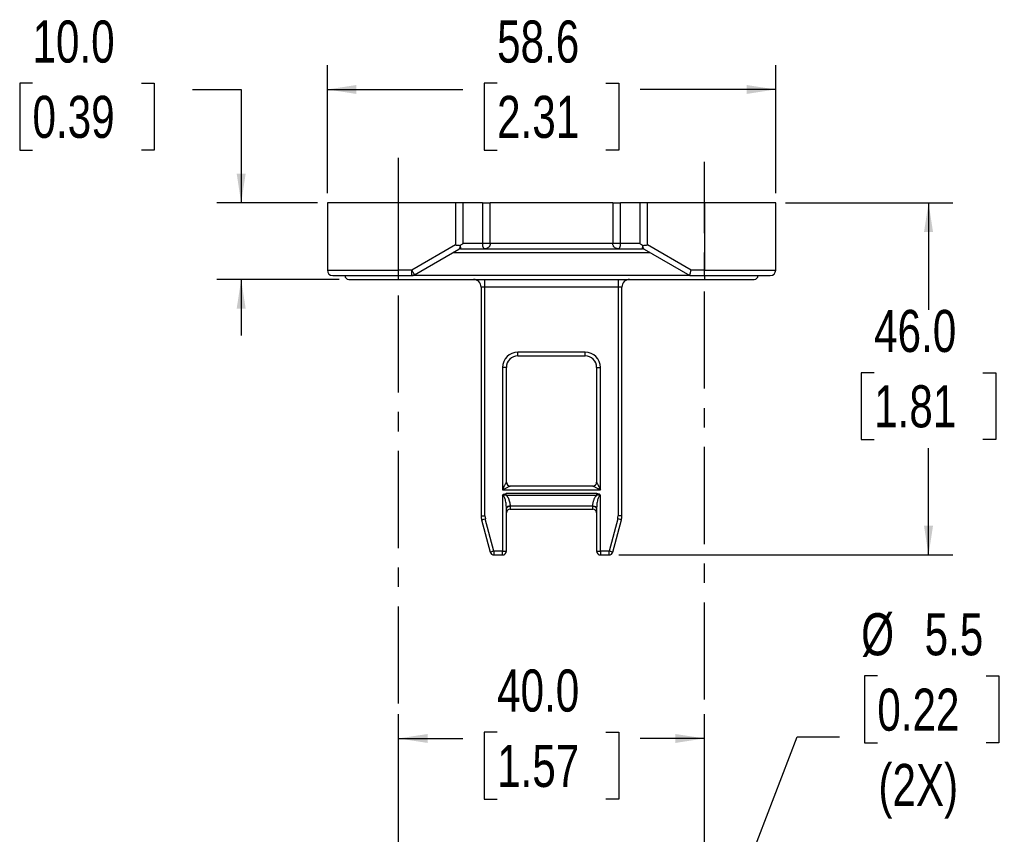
# Model space of a CAD drawing. Header units: millimetres. Extents: x 0 to 559, y 0 to 432.
# Tile 2 of 22: x 98 to 227, y 110 to 216. Entities that reach past the tile are written whole.
import ezdxf

# ---------------------------------------------------------------- set-up
doc = ezdxf.new("R2010")
doc.units = ezdxf.units.MM
doc.linetypes.add('CENTERX2', pattern=[20.32, 12.7, -2.54, 2.54, -2.54])
doc.layers.add('CENTER', color=40, linetype='CENTERX2')
doc.layers.add('DIMENSIONS', color=140, linetype='Continuous', lineweight=25)
doc.styles.add('SLDTEXTSTYLE0', font='TXT', dxfattribs={"width": 0.75})
doc.dimstyles.new('SLDDIMSTYLE0', dxfattribs={"dimtxt": 5.5, "dimasz": 3.81, "dimexe": 0, "dimexo": 0.0625, "dimgap": 1.375, "dimtad": 0, "dimtih": 1, "dimtoh": 1, "dimdec": 1, "dimrnd": 1e-09, "dimzin": 4, "dimdsep": 46, "dimtxsty": 'SLDTEXTSTYLE0', "dimsah": 1, "dimcen": 0.09, "dimadec": 0, "dimazin": 1, "dimtfac": 1, "dimtdec": 1, "dimtmove": 0, "dimatfit": 0, "dimfxl": 0, "dimfrac": 2, "dimtolj": 1, "dimtzin": 12, "dimarcsym": 0})
doc.dimstyles.new('SLDDIMSTYLE1', dxfattribs={"dimtxt": 5.5, "dimasz": 3.81, "dimexe": 0, "dimexo": 0.0625, "dimgap": 1.375, "dimtad": 0, "dimtih": 1, "dimtoh": 1, "dimdec": 1, "dimrnd": 1e-09, "dimzin": 4, "dimdsep": 46, "dimtxsty": 'SLDTEXTSTYLE0', "dimsah": 1, "dimcen": 0.09, "dimadec": 0, "dimazin": 1, "dimtfac": 1, "dimtdec": 1, "dimtofl": 0, "dimtmove": 0, "dimatfit": 3, "dimfxl": 0, "dimfrac": 2, "dimtolj": 1, "dimtzin": 12, "dimarcsym": 0})
doc.dimstyles.new('SLDDIMSTYLE4', dxfattribs={"dimtxt": 5.5, "dimasz": 3.81, "dimexe": 0, "dimexo": 0.0625, "dimgap": 1.375, "dimtad": 0, "dimtih": 1, "dimtoh": 1, "dimdec": 1, "dimrnd": 1e-09, "dimzin": 12, "dimdsep": 46, "dimtxsty": 'SLDTEXTSTYLE0', "dimsah": 1, "dimcen": 0, "dimadec": 0, "dimazin": 3, "dimtfac": 1, "dimtdec": 1, "dimtofl": 0, "dimtmove": 0, "dimatfit": 3, "dimfxl": 0, "dimfrac": 2, "dimtolj": 1, "dimtzin": 12, "dimarcsym": 0})
doc.dimstyles.new('SLDDIMSTYLE5', dxfattribs={"dimtxt": 5.5, "dimasz": 3.81, "dimexe": 0, "dimexo": 0.0625, "dimgap": 1.375, "dimtad": 0, "dimtih": 1, "dimtoh": 1, "dimdec": 1, "dimrnd": 1e-09, "dimzin": 12, "dimdsep": 46, "dimtxsty": 'SLDTEXTSTYLE0', "dimsah": 1, "dimcen": 0.09, "dimadec": 0, "dimazin": 3, "dimtfac": 1, "dimtdec": 1, "dimtofl": 0, "dimtmove": 0, "dimatfit": 3, "dimfxl": 0, "dimfrac": 2, "dimtolj": 1, "dimtzin": 12, "dimarcsym": 0})

# ---------------------------------------------------------------- blocks, each defined once
blk = doc.blocks.new('_D_13')
at = {"layer": 'DIMENSIONS'}
for p, q in [((147.33, 100.67), (147.33, 125.28)), ((187.33, 100.07), (187.33, 125.28)), ((160.22, 122.92), (158.54, 122.92)), ((158.54, 122.92), (158.54, 114.19)), ((174.44, 122.92), (176.12, 122.92)), ((176.12, 122.92), (176.12, 114.19)), ((147.33, 122.11), (155.75, 122.11)), ((187.33, 122.11), (178.91, 122.11)), ((158.54, 114.19), (160.22, 114.19)), ((176.12, 114.19), (174.44, 114.19))]:
    blk.add_line(p, q, dxfattribs=at)
for points in [[(147.33, 122.11), (151.14, 121.52), (151.14, 122.69)], [(187.33, 122.11), (183.52, 122.69), (183.52, 121.52)]]:
    blk.add_solid(points, dxfattribs=at)
at = {"layer": 'DIMENSIONS', "char_height": 5.5, "attachment_point": 1, "style": 'SLDTEXTSTYLE0'}
for s, insert in [('40.0', (160.22, 131.12)), ('1.57', (160.22, 121.27))]:
    blk.add_mtext(s, dxfattribs=dict(at, insert=insert))
blk = doc.blocks.new('_D_15')
at = {"layer": 'DIMENSIONS'}
for p, q in [((209.92, 130.27), (208.25, 130.27)), ((208.25, 130.27), (208.25, 121.54)), ((224.15, 130.27), (225.82, 130.27)), ((225.82, 130.27), (225.82, 121.54)), ((188.31, 93.37), (199.43, 122.34)), ((199.43, 122.34), (204.98, 122.34)), ((208.25, 121.54), (209.92, 121.54)), ((225.82, 121.54), (224.15, 121.54))]:
    blk.add_line(p, q, dxfattribs=at)
blk.add_solid([(188.31, 93.37), (190.23, 96.71), (189.13, 97.13)], dxfattribs=at)
at = {"layer": 'DIMENSIONS', "char_height": 5.5, "attachment_point": 1, "style": 'SLDTEXTSTYLE0'}
for s, insert in [('%%c', (207.81, 138.47)), ('5.5', (216.1, 138.47)), ('0.22', (209.92, 128.62)), ('(2X)', (210.06, 118.78))]:
    blk.add_mtext(s, dxfattribs=dict(at, insert=insert))
blk = doc.blocks.new('_D_17')
at = {"layer": 'DIMENSIONS'}
for p, q in [((138.03, 193.35), (138.03, 210.07)), ((196.63, 193.35), (196.63, 210.07)), ((160.22, 207.71), (158.54, 207.71)), ((158.54, 207.71), (158.54, 198.98)), ((174.44, 207.71), (176.12, 207.71)), ((176.12, 207.71), (176.12, 198.98)), ((138.03, 206.9), (155.75, 206.9)), ((196.63, 206.9), (178.91, 206.9)), ((158.54, 198.98), (160.22, 198.98)), ((176.12, 198.98), (174.44, 198.98))]:
    blk.add_line(p, q, dxfattribs=at)
for points in [[(138.03, 206.9), (141.84, 206.31), (141.84, 207.48)], [(196.63, 206.9), (192.82, 207.48), (192.82, 206.31)]]:
    blk.add_solid(points, dxfattribs=at)
at = {"layer": 'DIMENSIONS', "char_height": 5.5, "attachment_point": 1, "style": 'SLDTEXTSTYLE0'}
for s, insert in [('58.6', (160.22, 215.91)), ('2.31', (160.22, 206.07))]:
    blk.add_mtext(s, dxfattribs=dict(at, insert=insert))
blk = doc.blocks.new('_D_18')
at = {"layer": 'DIMENSIONS'}
for p, q in [((99.49, 207.71), (97.82, 207.71)), ((97.82, 207.71), (97.82, 198.98)), ((113.72, 207.71), (115.39, 207.71)), ((115.39, 207.71), (115.39, 198.98)), ((120.42, 206.9), (126.77, 206.9)), ((126.77, 206.9), (126.77, 192.08)), ((97.82, 198.98), (99.49, 198.98)), ((115.39, 198.98), (113.72, 198.98)), ((136.76, 192.08), (123.59, 192.08)), ((139.56, 182.08), (123.59, 182.08)), ((126.77, 182.08), (126.77, 174.75))]:
    blk.add_line(p, q, dxfattribs=at)
for points in [[(126.77, 192.08), (127.35, 195.89), (126.18, 195.89)], [(126.77, 182.08), (126.18, 178.27), (127.35, 178.27)]]:
    blk.add_solid(points, dxfattribs=at)
at = {"layer": 'DIMENSIONS', "char_height": 5.5, "attachment_point": 1, "style": 'SLDTEXTSTYLE0'}
for s, insert in [('10.0', (99.49, 215.91)), ('0.39', (99.49, 206.07))]:
    blk.add_mtext(s, dxfattribs=dict(at, insert=insert))
blk = doc.blocks.new('_D_19')
at = {"layer": 'DIMENSIONS'}
for p, q in [((197.9, 192.08), (219.78, 192.08)), ((216.61, 192.08), (216.61, 178.12)), ((209.5, 169.89), (207.82, 169.89)), ((207.82, 169.89), (207.82, 161.16)), ((223.72, 169.89), (225.4, 169.89)), ((225.4, 169.89), (225.4, 161.16)), ((207.82, 161.16), (209.5, 161.16)), ((225.4, 161.16), (223.72, 161.16)), ((216.61, 146.08), (216.61, 160.04)), ((176.12, 146.08), (219.78, 146.08))]:
    blk.add_line(p, q, dxfattribs=at)
for points in [[(216.61, 192.08), (216.02, 188.27), (217.2, 188.27)], [(216.61, 146.08), (217.2, 149.89), (216.02, 149.89)]]:
    blk.add_solid(points, dxfattribs=at)
at = {"layer": 'DIMENSIONS', "char_height": 5.5, "attachment_point": 1, "style": 'SLDTEXTSTYLE0'}
for s, insert in [('46.0', (209.5, 178.1)), ('1.81', (209.5, 168.25))]:
    blk.add_mtext(s, dxfattribs=dict(at, insert=insert))

msp = doc.modelspace()

# ---------------------------------------------------------------- linework, layer by layer
for p, q in [((138.03, 192.08), (138.03, 183.28)), ((147.33, 192.08), (138.03, 192.08)), ((147.33, 183.28), (147.33, 192.08)), ((154.79, 192.08), (147.33, 192.08)), ((155.79, 192.08), (154.79, 192.08)), ((154.79, 192.08), (154.79, 186.58)), ((155.79, 186.78), (155.79, 192.08)), ((158.33, 192.08), (155.79, 192.08)), ((158.33, 192.08), (158.33, 186.78)), ((158.33, 192.08), (159.33, 192.08)), ((159.33, 186.78), (159.33, 192.08)), ((175.33, 192.08), (159.33, 192.08)), ((175.33, 192.08), (175.33, 186.78)), ((175.33, 192.08), (176.33, 192.08)), ((176.33, 186.78), (176.33, 192.08)), ((178.86, 192.08), (176.33, 192.08)), ((179.86, 192.08), (178.86, 192.08)), ((178.86, 192.08), (178.86, 186.78)), ((179.86, 186.58), (179.86, 192.08)), ((187.33, 192.08), (179.86, 192.08)), ((187.33, 192.08), (187.33, 183.28)), ((196.63, 192.08), (187.33, 192.08)), ((196.63, 183.28), (196.63, 192.08)), ((158.33, 186.78), (155.79, 186.78)), ((159.33, 186.78), (158.33, 186.78)), ((175.33, 186.78), (159.33, 186.78)), ((176.33, 186.78), (175.33, 186.78)), ((178.86, 186.78), (176.33, 186.78)), ((154.79, 186.58), (149.08, 183.28)), ((149.43, 182.67), (155.23, 186.03)), ((154.46, 185.58), (180.19, 185.58)), ((155.46, 186.08), (158.61, 186.08)), ((158.61, 186.08), (176.05, 186.08)), ((176.05, 186.08), (179.19, 186.08)), ((179.42, 186.03), (185.39, 182.58)), ((185.58, 183.28), (179.86, 186.58)), ((138.03, 183.28), (147.33, 183.28)), ((149.08, 183.28), (147.33, 183.28)), ((147.33, 182.58), (147.33, 183.28)), ((149.08, 182.58), (149.08, 183.28)), ((187.33, 183.28), (185.58, 183.28)), ((187.33, 182.58), (187.33, 183.28)), ((187.33, 183.28), (196.63, 183.28)), ((138.73, 182.58), (147.33, 182.58)), ((140.83, 182.08), (147.33, 182.08)), ((147.33, 182.58), (149.08, 182.58)), ((147.33, 182.08), (147.33, 182.58)), ((147.33, 182.08), (187.33, 182.08)), ((185.39, 182.58), (149.08, 182.58)), ((158.63, 181.08), (158.63, 182.08)), ((176.03, 182.08), (176.03, 181.08)), ((185.39, 182.58), (187.33, 182.58)), ((187.33, 182.58), (195.93, 182.58)), ((187.33, 182.58), (187.33, 182.08)), ((187.33, 182.08), (193.83, 182.08)), ((158.63, 181.08), (158.13, 181.08)), ((158.13, 181.08), (158.13, 151.2)), ((176.03, 181.08), (158.63, 181.08)), ((158.63, 151.2), (158.63, 181.08)), ((176.53, 181.08), (176.03, 181.08)), ((176.03, 181.08), (176.03, 151.2)), ((176.53, 151.2), (176.53, 181.08)), ((171.73, 172.58), (162.93, 172.58)), ((162.93, 172.08), (162.93, 172.58)), ((171.73, 172.08), (171.73, 172.58)), ((162.93, 172.08), (171.73, 172.08)), ((160.93, 170.58), (160.93, 154.58)), ((161.43, 170.58), (160.93, 170.58)), ((161.43, 155.58), (161.43, 170.58)), ((173.23, 170.58), (173.73, 170.58)), ((173.23, 170.58), (173.23, 155.58)), ((173.73, 154.58), (173.73, 170.58)), ((160.93, 154.58), (173.73, 154.58)), ((172.73, 155.08), (161.93, 155.08)), ((160.93, 153.85), (160.93, 146.58)), ((173.25, 154.09), (161.4, 154.09)), ((161.4, 153.89), (161.4, 154.09)), ((161.4, 153.89), (173.25, 153.89)), ((173.25, 153.89), (173.25, 154.09)), ((173.73, 146.58), (173.73, 153.85)), ((161.43, 146.58), (161.43, 152.13)), ((161.93, 152.48), (172.73, 152.48)), ((161.93, 152.42), (161.93, 152.08)), ((161.93, 152.08), (172.73, 152.08)), ((172.73, 152.08), (172.73, 152.42)), ((173.23, 152.13), (173.23, 146.58)), ((158.13, 151.2), (158.63, 151.2)), ((158.2, 150.68), (158.68, 150.81)), ((158.2, 150.68), (159.33, 146.45)), ((159.81, 146.58), (158.68, 150.81)), ((175.98, 150.81), (174.85, 146.58)), ((175.33, 146.45), (176.46, 150.68)), ((176.46, 150.68), (175.98, 150.81)), ((176.53, 151.2), (176.03, 151.2)), ((160.93, 146.58), (159.81, 146.58)), ((159.81, 146.58), (159.81, 146.08)), ((159.81, 146.08), (160.93, 146.08)), ((160.93, 146.08), (160.93, 146.58)), ((160.93, 146.58), (161.43, 146.58)), ((173.23, 146.58), (173.73, 146.58)), ((174.85, 146.58), (173.73, 146.58)), ((173.73, 146.58), (173.73, 146.08)), ((173.73, 146.08), (174.85, 146.08)), ((174.85, 146.08), (174.85, 146.58))]:
    msp.add_line(p, q)
at = {"flags": 128}
for points in [[(161.93, 152.48), (161.83, 152.47), (161.74, 152.46), (161.66, 152.43), (161.58, 152.4), (161.52, 152.37), (161.47, 152.32), (161.44, 152.28), (161.43, 152.23)], [(161.93, 152.42), (161.83, 152.41), (161.74, 152.4), (161.65, 152.37), (161.58, 152.33), (161.51, 152.29), (161.47, 152.24), (161.44, 152.19), (161.43, 152.13)], [(172.73, 152.48), (172.82, 152.47), (172.92, 152.46), (173, 152.43), (173.07, 152.4), (173.14, 152.37), (173.18, 152.32), (173.22, 152.28), (173.23, 152.23)], [(173.23, 152.13), (173.22, 152.19), (173.19, 152.24), (173.14, 152.29), (173.08, 152.33), (173.01, 152.37), (172.92, 152.4), (172.83, 152.41), (172.73, 152.42)]]:
    msp.add_lwpolyline(points, dxfattribs=at)
for centre, radius, start, end in [((155.46, 185.58), 0.5, 90, 120), ((155.47, 185.62), 0.466, 92.2512, 119.9531), ((179.19, 185.58), 0.5, 60, 90), ((179.19, 185.62), 0.466, 60.0469, 87.7488), ((138.73, 183.28), 0.7, 180, 270), ((195.93, 183.28), 0.7, 270, 0), ((140.83, 182.58), 0.5, 180, 270), ((149.08, 183.28), 0.7, 270, 300), ((157.13, 181.08), 1, 0, 90), ((177.53, 181.08), 1, 90, 180), ((193.83, 182.58), 0.5, 270, 0), ((162.93, 170.58), 2, 90, 180), ((171.73, 170.58), 2, 0, 90), ((162.93, 170.58), 1.5, 90, 180), ((171.73, 170.58), 1.5, 0, 90), ((161.93, 155.58), 0.5, 180, 270), ((172.73, 155.58), 0.5, 270, 360), ((161.93, 151.58), 0.5, 90, 180), ((172.73, 151.58), 0.5, 0, 90), ((160.13, 151.2), 2, 180, 195), ((160.13, 151.2), 1.5, 180, 195), ((174.53, 151.2), 1.5, 345, 0), ((174.53, 151.2), 2, 345, 0), ((159.81, 146.58), 0.5, 195, 270), ((160.93, 146.58), 0.5, 270, 0), ((173.73, 146.58), 0.5, 180, 270), ((174.85, 146.58), 0.5, 270, 345)]:
    msp.add_arc(centre, radius, start, end)
for points, knots in [([(155.39, 186.53), (155.43, 186.55), (155.51, 186.6), (155.64, 186.68), (155.74, 186.75), (155.79, 186.78)], [0, 0, 0, 0, 0.25756, 0.590892, 1, 1, 1, 1]), ([(158.61, 186.08), (158.59, 186.08), (158.57, 186.08), (158.55, 186.1), (158.52, 186.11), (158.49, 186.14), (158.45, 186.19), (158.41, 186.28), (158.37, 186.39), (158.35, 186.51), (158.33, 186.65), (158.33, 186.74), (158.33, 186.78)], [0, 0, 0, 0, 0.087488, 0.162958, 0.226413, 0.277856, 0.42854, 0.556959, 0.683184, 0.79738, 0.901947, 1, 1, 1, 1]), ([(159.33, 186.78), (159.33, 186.76), (159.33, 186.71), (159.32, 186.65), (159.3, 186.58), (159.28, 186.52), (159.25, 186.46), (159.21, 186.39), (159.17, 186.34), (159.1, 186.27), (159, 186.19), (158.88, 186.13), (158.75, 186.09), (158.66, 186.08), (158.61, 186.08)], [0, 0, 0, 0, 0.04851, 0.098203, 0.149533, 0.202911, 0.258702, 0.317228, 0.378767, 0.443558, 0.571839, 0.722485, 0.83722, 1, 1, 1, 1]), ([(176.05, 186.08), (176.02, 186.08), (175.97, 186.08), (175.9, 186.1), (175.84, 186.11), (175.75, 186.14), (175.65, 186.19), (175.54, 186.28), (175.45, 186.39), (175.38, 186.51), (175.34, 186.65), (175.33, 186.74), (175.33, 186.78)], [0, 0, 0, 0, 0.087488, 0.162958, 0.226413, 0.277856, 0.42854, 0.556959, 0.683184, 0.79738, 0.901947, 1, 1, 1, 1]), ([(176.33, 186.78), (176.33, 186.76), (176.33, 186.71), (176.32, 186.65), (176.32, 186.58), (176.31, 186.52), (176.3, 186.46), (176.28, 186.39), (176.27, 186.34), (176.24, 186.27), (176.2, 186.19), (176.16, 186.13), (176.11, 186.09), (176.07, 186.08), (176.05, 186.08)], [0, 0, 0, 0, 0.04851, 0.098203, 0.149533, 0.202911, 0.258702, 0.317228, 0.378767, 0.443558, 0.571839, 0.722485, 0.83722, 1, 1, 1, 1]), ([(178.86, 186.78), (178.9, 186.75), (178.98, 186.7), (179.09, 186.63), (179.18, 186.58), (179.24, 186.54), (179.27, 186.53)], [0, 0, 0, 0, 0.313945, 0.585257, 0.81394, 1, 1, 1, 1]), ([(154.79, 186.58), (154.84, 186.58), (154.92, 186.57), (155.04, 186.55), (155.14, 186.55), (155.24, 186.54), (155.32, 186.53), (155.37, 186.53), (155.39, 186.53)], [0, 0, 0, 0, 0.213846, 0.408812, 0.584902, 0.742124, 0.880485, 1, 1, 1, 1]), ([(155.23, 186.03), (155.24, 186.03), (155.27, 186.05), (155.3, 186.08), (155.33, 186.14), (155.37, 186.21), (155.39, 186.28), (155.41, 186.32)], [0, 0, 0, 0, 0.1501668, 0.3139333, 0.4914425, 0.7026847, 1, 1, 1, 1]), ([(155.41, 186.32), (155.41, 186.3), (155.42, 186.27), (155.43, 186.22), (155.44, 186.19), (155.45, 186.15), (155.45, 186.11), (155.45, 186.1), (155.45, 186.09)], [0, 0, 0, 0, 0.159509, 0.297495, 0.413959, 0.508903, 0.769773, 1, 1, 1, 1]), ([(155.45, 186.09), (155.45, 186.09), (155.45, 186.08), (155.45, 186.08), (155.46, 186.08), (155.46, 186.08)], [0, 0, 0, 0, 0.306539, 0.638587, 1, 1, 1, 1]), ([(179.19, 186.08), (179.2, 186.08), (179.21, 186.08), (179.21, 186.09), (179.21, 186.09)], [0, 0, 0, 0, 0.530968, 1, 1, 1, 1]), ([(179.21, 186.09), (179.21, 186.09), (179.2, 186.1), (179.21, 186.13), (179.21, 186.17), (179.22, 186.23), (179.24, 186.29), (179.25, 186.32)], [0, 0, 0, 0, 0.150167, 0.313933, 0.491443, 0.702685, 1, 1, 1, 1]), ([(179.25, 186.32), (179.26, 186.3), (179.27, 186.26), (179.29, 186.21), (179.31, 186.17), (179.33, 186.12), (179.37, 186.06), (179.41, 186.04), (179.42, 186.03)], [0, 0, 0, 0, 0.159509, 0.297495, 0.413959, 0.508903, 0.769773, 1, 1, 1, 1]), ([(179.27, 186.53), (179.3, 186.53), (179.38, 186.53), (179.52, 186.55), (179.68, 186.56), (179.8, 186.57), (179.86, 186.58)], [0, 0, 0, 0, 0.186352, 0.415118, 0.68633, 1, 1, 1, 1]), ([(149.43, 182.67), (149.43, 182.67), (149.39, 182.74), (149.26, 182.96), (149.17, 183.12), (149.08, 183.28)], [0, 0, 0, 0, 0.5, 0.5, 1, 1, 1, 1]), ([(185.39, 182.58), (185.39, 182.58), (185.39, 182.58), (185.39, 182.6), (185.4, 182.62), (185.41, 182.65), (185.42, 182.68), (185.43, 182.73), (185.45, 182.79), (185.47, 182.87), (185.5, 182.98), (185.53, 183.12), (185.56, 183.22), (185.58, 183.28)], [0, 0, 0, 0, 0.066939, 0.135036, 0.204348, 0.274929, 0.346827, 0.420092, 0.494768, 0.590164, 0.706158, 0.842771, 1, 1, 1, 1]), ([(160.93, 154.58), (160.95, 154.63), (161, 154.72), (161.06, 154.85), (161.13, 154.98), (161.2, 155.13), (161.28, 155.29), (161.35, 155.41), (161.39, 155.5), (161.41, 155.55), (161.43, 155.58), (161.43, 155.58), (161.43, 155.58)], [0, 0, 0, 0, 0.12952, 0.234238, 0.314159, 0.479596, 0.614845, 0.742071, 0.844917, 0.901395, 0.952303, 1, 1, 1, 1]), ([(161.93, 155.08), (161.93, 155.08), (161.93, 155.08), (161.91, 155.07), (161.89, 155.06), (161.84, 155.04), (161.76, 155), (161.63, 154.93), (161.48, 154.85), (161.31, 154.77), (161.12, 154.68), (161, 154.62), (160.93, 154.58)], [0, 0, 0, 0, 0.035613, 0.072662, 0.112236, 0.15523, 0.258025, 0.385278, 0.520458, 0.685932, 0.815037, 1, 1, 1, 1]), ([(173.73, 154.58), (173.68, 154.61), (173.59, 154.65), (173.46, 154.71), (173.33, 154.78), (173.18, 154.85), (173.02, 154.93), (172.9, 155), (172.81, 155.04), (172.76, 155.07), (172.73, 155.08), (172.73, 155.08), (172.73, 155.08)], [0, 0, 0, 0, 0.12952, 0.234238, 0.314159, 0.479596, 0.614845, 0.742071, 0.844917, 0.901395, 0.952303, 1, 1, 1, 1]), ([(173.23, 155.58), (173.23, 155.58), (173.23, 155.58), (173.24, 155.56), (173.25, 155.54), (173.27, 155.5), (173.31, 155.41), (173.38, 155.29), (173.45, 155.13), (173.54, 154.96), (173.63, 154.78), (173.69, 154.65), (173.73, 154.58)], [0, 0, 0, 0, 0.035613, 0.072662, 0.112236, 0.15523, 0.258025, 0.385278, 0.520458, 0.685932, 0.815037, 1, 1, 1, 1]), ([(160.93, 153.85), (160.94, 153.9), (160.98, 153.94), (161.05, 154), (161.09, 154.02), (161.22, 154.08), (161.31, 154.09), (161.4, 154.09)], [0, 0, 0, 0, 0.25, 0.25, 0.5, 0.5, 1, 1, 1, 1]), ([(161.4, 153.89), (161.33, 153.91), (161.26, 153.92), (161.15, 153.91), (161.11, 153.91), (161.05, 153.89), (161.03, 153.89), (160.99, 153.87), (160.97, 153.86), (160.93, 153.85)], [0, 0, 0, 0, 0.5, 0.5, 0.75, 0.75, 0.875, 0.875, 1, 1, 1, 1]), ([(161.43, 152.23), (161.43, 152.31), (161.42, 152.46), (161.4, 152.66), (161.38, 152.89), (161.34, 153.12), (161.28, 153.38), (161.2, 153.58), (161.13, 153.72), (161.05, 153.8), (160.99, 153.84), (160.95, 153.85), (160.93, 153.85)], [0, 0, 0, 0, 0.136162, 0.250833, 0.344021, 0.518558, 0.65938, 0.785387, 0.880501, 0.92799, 0.966682, 1, 1, 1, 1]), ([(161.4, 153.89), (161.43, 153.87), (161.47, 153.83), (161.53, 153.76), (161.58, 153.68), (161.64, 153.6), (161.69, 153.5), (161.73, 153.41), (161.79, 153.25), (161.86, 153.04), (161.91, 152.77), (161.92, 152.58), (161.93, 152.48)], [0, 0, 0, 0, 0.0557202, 0.113665, 0.1741482, 0.2374455, 0.3037979, 0.3734146, 0.4464765, 0.6235486, 0.8075271, 1, 1, 1, 1]), ([(172.73, 152.48), (172.73, 152.54), (172.74, 152.66), (172.76, 152.83), (172.79, 152.99), (172.83, 153.15), (172.89, 153.31), (172.96, 153.48), (173.04, 153.64), (173.14, 153.78), (173.22, 153.86), (173.25, 153.89)], [0, 0, 0, 0, 0.1163839, 0.229612, 0.3400009, 0.4478919, 0.5536506, 0.679058, 0.7944327, 0.9009263, 1, 1, 1, 1]), ([(173.73, 153.85), (173.72, 153.85), (173.69, 153.85), (173.66, 153.83), (173.62, 153.81), (173.58, 153.78), (173.53, 153.71), (173.45, 153.58), (173.38, 153.38), (173.32, 153.12), (173.27, 152.85), (173.24, 152.55), (173.23, 152.35), (173.23, 152.23)], [0, 0, 0, 0, 0.019691, 0.04065, 0.063865, 0.090069, 0.119776, 0.214835, 0.340833, 0.481575, 0.656102, 0.803856, 1, 1, 1, 1]), ([(173.73, 153.85), (173.71, 153.9), (173.68, 153.94), (173.61, 154), (173.57, 154.02), (173.44, 154.08), (173.35, 154.09), (173.25, 154.09)], [0, 0, 0, 0, 0.25, 0.25, 0.5, 0.5, 1, 1, 1, 1]), ([(173.73, 153.85), (173.69, 153.86), (173.67, 153.87), (173.63, 153.89), (173.61, 153.89), (173.55, 153.91), (173.51, 153.91), (173.4, 153.92), (173.32, 153.91), (173.25, 153.89)], [0, 0, 0, 0, 0.125, 0.125, 0.25, 0.25, 0.5, 0.5, 1, 1, 1, 1]), ([(159.81, 146.58), (159.69, 146.55), (159.56, 146.51), (159.38, 146.47), (159.33, 146.45), (159.33, 146.45)], [0, 0, 0, 0, 0.5, 0.5, 1, 1, 1, 1]), ([(175.33, 146.45), (175.33, 146.45), (175.28, 146.47), (175.1, 146.51), (174.97, 146.55), (174.85, 146.58)], [0, 0, 0, 0, 0.5, 0.5, 1, 1, 1, 1])]:
    msp.add_open_spline(points, degree=3, knots=knots)
for points in [[(155.39, 186.53), (155.4, 186.45), (155.41, 186.38), (155.41, 186.32)], [(179.25, 186.32), (179.25, 186.38), (179.26, 186.45), (179.27, 186.53)], [(161.43, 152.13), (161.43, 152.16), (161.43, 152.2), (161.43, 152.23)], [(161.93, 152.48), (161.93, 152.46), (161.93, 152.44), (161.93, 152.42)], [(172.73, 152.42), (172.73, 152.44), (172.73, 152.46), (172.73, 152.48)], [(173.23, 152.23), (173.23, 152.2), (173.23, 152.16), (173.23, 152.13)]]:
    msp.add_open_spline(points, degree=3)
at = {"layer": 'CENTER'}
for p, q in [((147.33, 126.66), (147.33, 197.96)), ((187.33, 127.18), (187.33, 197.44))]:
    msp.add_line(p, q, dxfattribs=at)

# ---------------------------------------------------------------- dimensions: what is measured, and where the dimension line sits
at = {"layer": 'DIMENSIONS'}
for base, p1, p2, dimstyle, picture, middle in [((126.77, 182.08), (138.03, 192.08), (140.83, 182.08), 'SLDDIMSTYLE0', '_D_18', (126.77, 206.9)), ((216.61, 146.08), (196.63, 192.08), (174.85, 146.08), 'SLDDIMSTYLE1', '_D_19', (216.61, 169.08))]:
    dim = msp.add_linear_dim(base=base, p1=p1, p2=p2, angle=90, dimstyle=dimstyle, dxfattribs=at)
    dim.commit()
    dim.dimension.update_dxf_attribs({"geometry": picture, "text_midpoint": middle, "dimtype": 160})
for base, p1, p2, dimstyle, picture, middle in [((196.63, 206.9), (138.03, 192.08), (196.63, 192.08), 'SLDDIMSTYLE5', '_D_17', (167.33, 206.9)), ((187.33, 122.11), (147.33, 99.4), (187.33, 98.8), 'SLDDIMSTYLE1', '_D_13', (167.33, 122.11))]:
    dim = msp.add_linear_dim(base=base, p1=p1, p2=p2, dimstyle=dimstyle, dxfattribs=at)
    dim.commit()
    dim.dimension.update_dxf_attribs({"geometry": picture, "text_midpoint": middle, "dimtype": 160})
dim = msp.add_diameter_dim_2p(p1=(186.34, 88.23), p2=(188.31, 93.37), text='<>\\P(2X)', dimstyle='SLDDIMSTYLE4', dxfattribs=at)
dim.commit()
dim.dimension.update_dxf_attribs({"geometry": '_D_15', "text_midpoint": (217.03, 125.9), "dimtype": 163})

doc.saveas('drawing.dxf')
